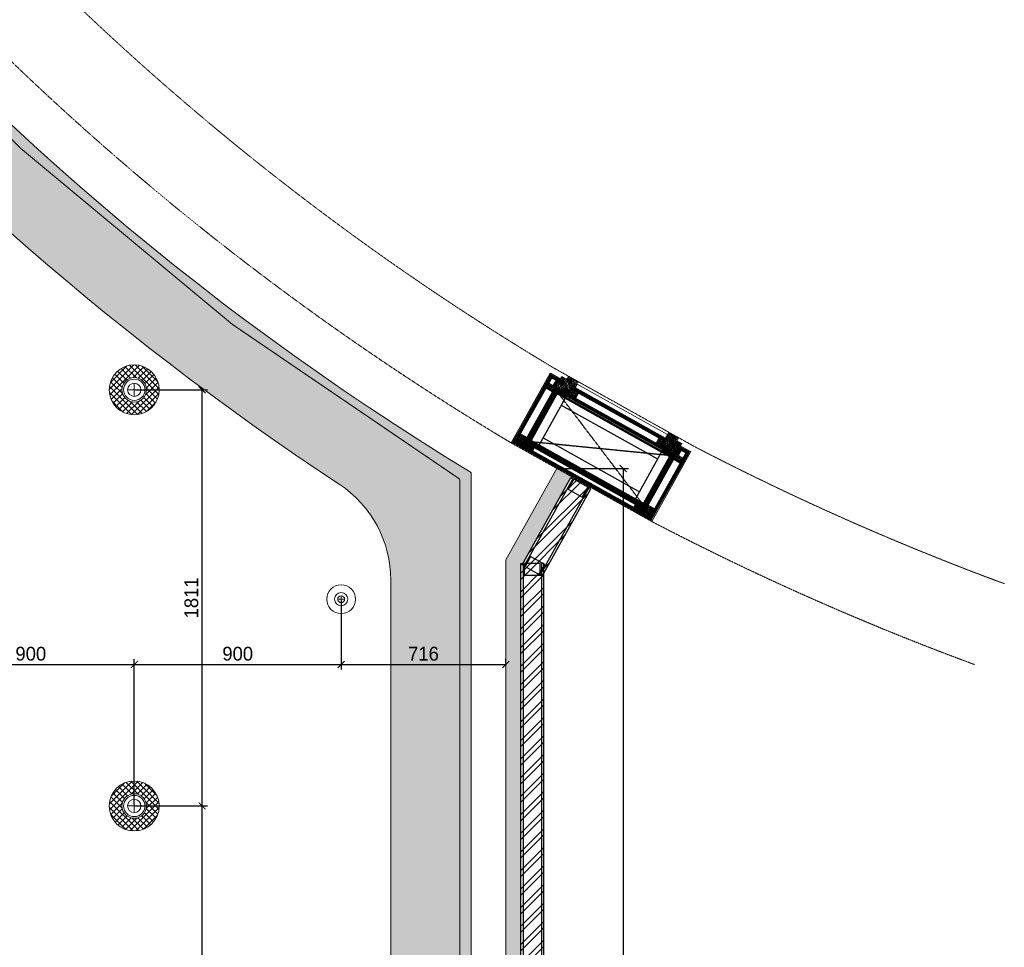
# Model space of a CAD drawing. Header units: millimetres. Extents: x 325 to 233617, y -9828 to 20555.
# Tile 40 of 45: x 207684 to 211967, y 10816 to 14853. Entities that reach past the tile are written whole.
import ezdxf

# ---------------------------------------------------------------- set-up
doc = ezdxf.new("R2010")
doc.units = ezdxf.units.MM
doc.header["$LTSCALE"] = 2.5
for name, pattern in [('( Hidden )', [0.375, 0.25, -0.125]), ('DASHED', [19.049999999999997, 12.7, -6.35]), ('HIDDEN', [0.375, 0.25, -0.125])]:
    doc.linetypes.add(name, pattern=pattern)
for name, color, linetype in [('1', 1, 'Continuous'), ('2', 2, 'Continuous'), ('250', 250, 'Continuous'), ('6', 7, 'Continuous'), ('PROPOSED M.S WORK', 150, 'Continuous')]:
    doc.layers.add(name, color=color, linetype=linetype)
for name, color, linetype, lineweight in [('8', 8, 'Continuous', 0), ('9', 9, 'Continuous', 0), ('A1-SS SHEET', 201, 'Continuous', 15), ('A1-WOOD', 11, 'Continuous', 15), ('Dimension', 40, 'Continuous', 0), ('ELEC', 1, 'Continuous', 5), ('Electrical', 1, 'Continuous', 5), ('ELEVATION 1', 143, 'Continuous', 18), ('ELEVATION 5', 156, 'Continuous', 5), ('HATCH', 252, 'Continuous', 9), ('HATCH LIGHT', 250, 'Continuous', 0), ('HATCH MEDIUM', 251, 'Continuous', 5), ('WALL', 132, 'Continuous', 25)]:
    doc.layers.add(name, color=color, linetype=linetype, lineweight=lineweight)
doc.styles.get("Standard").update_dxf_attribs({"font": 'GOTHIC.TTF'})
doc.dimstyles.new('AJKD_30', dxfattribs={"dimscale": 30, "dimtxt": 2, "dimasz": 1, "dimexe": 0.8, "dimexo": 0.8, "dimgap": 0.5, "dimtad": 1, "dimdec": 0, "dimzin": 0, "dimdsep": 46, "dimtxsty": 'Standard', "dimblk": 'ARCHTICK', "dimcen": 0.125, "dimclrd": 251, "dimclre": 251, "dimclrt": 42, "dimadec": 0, "dimazin": 0, "dimtfac": 1, "dimtdec": 0, "dimtix": 1, "dimtmove": 0, "dimatfit": 3, "dimfxl": 0, "dimtolj": 1, "dimtzin": 0, "dimarcsym": 0})
pattern_1 = [(45.00000000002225, (-133790.8586356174, -88292.74607132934), (-25.45584412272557, 25.45584412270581), [19.19999999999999, -124.7999999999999]), (45.00000000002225, (-133793.4042200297, -88290.20048691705), (-25.45584412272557, 25.45584412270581), [27.44683919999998, -116.5531607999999]), (45.00000000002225, (-133795.9498044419, -88287.65490250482), (-25.45584412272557, 25.45584412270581), [34.97671559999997, -109.0232843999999]), (45.00000000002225, (-133798.4953888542, -88285.10931809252), (-25.45584412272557, 25.45584412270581), [34.97671559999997, -109.0232843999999]), (45.00000000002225, (-133801.0409732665, -88282.56373368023), (-25.45584412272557, 25.45584412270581), [27.44683919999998, -116.5531607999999]), (45.00000000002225, (-133803.5865576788, -88280.018149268), (-25.45584412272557, 25.45584412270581), [19.19999999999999, -124.7999999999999]), (45.00000000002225, (-133806.132142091, -88277.4725648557), (-25.45584412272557, 25.45584412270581), [25.25554199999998, -118.7444579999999]), (45.00000000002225, (-133808.6777265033, -88274.92698044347), (-25.45584412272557, 25.45584412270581), [102.8701235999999, -41.12987639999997]), (45.00000000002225, (-133811.2233109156, -88272.38139603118), (-25.45584412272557, 25.45584412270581), [94.62328439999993, -49.37671559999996]), (45.00000000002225, (-133813.7688953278, -88269.83581161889), (-25.45584412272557, 25.45584412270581), [14.86114559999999, -129.1388543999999]), (45.00000000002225, (-133762.008678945, -88267.2902272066), (-25.45584412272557, 25.45584412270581), [10.97671559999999, -133.0232843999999]), (45.00000000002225, (-133762.7941062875, -88262.0797663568), (-25.45584412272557, 25.45584412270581), [12.96561239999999, -131.0343875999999]), (45.00000000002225, (-133760.0254794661, -88254.21770004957), (-25.45584412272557, 25.45584412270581), [5.461418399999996, -138.5385815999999]), (45.00000000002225, (-133765.058186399, -88249.18499311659), (-25.45584412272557, 25.45584412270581), [5.461418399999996, -138.5385815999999]), (45.00000000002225, (-133772.9202527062, -88251.95361993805), (-25.45584412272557, 25.45584412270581), [12.96561239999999, -131.0343875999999]), (45.00000000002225, (-133778.130713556, -88251.16819259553), (-25.45584412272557, 25.45584412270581), [10.97671559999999, -133.0232843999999]), (45.00000000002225, (-133782.3340801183, -88251.97744660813), (-25.45584412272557, 25.45584412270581), [19.32790679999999, -124.6720931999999]), (45.00000000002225, (-133795.6237252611, -88253.38769782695), (-25.45584412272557, 25.45584412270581), [66.73885439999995, -77.26114559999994]), (45.00000000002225, (-133742.3675749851, -88244.25501069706), (-25.45584412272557, 25.45584412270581), [3.423284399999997, -140.5767155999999]), (45.00000000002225, (-133744.9131593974, -88241.70942628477), (-25.45584412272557, 25.45584412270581), [8.233379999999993, -135.7666199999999]), (45.00000000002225, (-133747.4587438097, -88239.16384187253), (-25.45584412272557, 25.45584412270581), [16.15035599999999, -127.8496439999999]), (45.00000000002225, (-133750.004328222, -88236.61825746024), (-25.45584412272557, 25.45584412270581), [26.04656999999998, -117.9534299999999]), (45.00000000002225, (-133752.5499126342, -88234.07267304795), (-25.45584412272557, 25.45584412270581), [34.29340919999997, -109.7065907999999]), (45.00000000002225, (-133755.0954970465, -88231.52708863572), (-25.45584412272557, 25.45584412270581), [41.82328439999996, -102.1767155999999]), (45.00000000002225, (-133761.0304329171, -88232.37085568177), (-25.45584412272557, 25.45584412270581), [46.61655119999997, -97.38344879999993]), (45.00000000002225, (-133716.1810208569, -88218.06845656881), (-25.45584412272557, 25.45584412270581), [9.589904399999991, -134.4100955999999]), (45.00000000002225, (-133719.2543770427, -88214.68932817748), (-25.45584412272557, 25.45584412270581), [17.07445319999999, -126.9255467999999]), (45.00000000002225, (-133716.3131163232, -88206.32115811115), (-25.45584412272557, 25.45584412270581), [10.97671559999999, -133.0232843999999]), (45.00000000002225, (-133717.0985436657, -88201.11069726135), (-25.45584412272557, 25.45584412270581), [12.96561239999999, -131.0343875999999]), (45.00000000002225, (-133714.3299168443, -88193.24863095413), (-25.45584412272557, 25.45584412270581), [5.461418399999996, -138.5385815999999]), (45.00000000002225, (-133719.3626237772, -88188.2159240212), (-25.45584412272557, 25.45584412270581), [5.461418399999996, -138.5385815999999]), (45.00000000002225, (-133727.2246900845, -88190.98455084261), (-25.45584412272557, 25.45584412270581), [12.96561239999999, -131.0343875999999]), (45.00000000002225, (-133732.4351509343, -88190.19912350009), (-25.45584412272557, 25.45584412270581), [10.97671559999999, -133.0232843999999]), (52.12501600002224, (-133773.7631160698, -88260.37704530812), (101.823376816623, 101.8233757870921), [14.17878119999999, -276.0624971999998]), (52.12501600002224, (-133781.633127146, -88263.15588755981), (101.823376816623, 101.8233757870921), [14.19172199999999, -276.0495563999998]), (52.12501600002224, (-133790.01010748, -88266.44169906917), (101.823376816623, 101.8233757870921), [19.34941799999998, -270.8918603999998]), (52.12501600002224, (-133788.2737770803, -88259.61419984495), (101.823376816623, 101.8233757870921), [9.674709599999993, -280.5665687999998]), (52.12501600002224, (-133754.2469689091, -88259.5285171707), (101.823376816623, 101.8233757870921), [19.34941799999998, -270.8918603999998]), (52.12501600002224, (-133753.6260338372, -88252.91169390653), (101.823376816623, 101.8233757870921), [14.19172199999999, -276.0495563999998]), (52.12501600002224, (-133756.1636734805, -88250.355894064), (101.823376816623, 101.8233757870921), [14.17878119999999, -276.0624971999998]), (52.12501600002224, (-133728.0675534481, -88199.40797621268), (101.823376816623, 101.8233757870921), [14.17878119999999, -276.0624971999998]), (52.12501600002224, (-133735.9375645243, -88202.18681846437), (101.823376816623, 101.8233757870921), [14.19172199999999, -276.0495563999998]), (52.12501600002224, (-133744.3145448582, -88205.47262997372), (101.823376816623, 101.8233757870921), [19.34941799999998, -270.8918603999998]), (52.12501600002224, (-133748.4322287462, -88206.19620131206), (101.823376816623, 101.8233757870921), [9.674709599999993, -280.5665687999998]), (52.12501600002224, (-133697.9448045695, -88202.37782469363), (101.823376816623, 101.8233757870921), [14.51206439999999, -275.7292139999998]), (52.12501600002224, (-133709.3999344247, -88211.28737013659), (101.823376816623, 101.8233757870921), [29.02412759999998, -261.2171507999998]), (52.12501600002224, (-133707.1809162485, -88202.61586738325), (101.823376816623, 101.8233757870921), [21.26343719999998, -268.9778411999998]), (52.12501600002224, (-133708.5514062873, -88198.55944807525), (101.823376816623, 101.8233757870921), [19.34941799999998, -270.8918603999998]), (52.12501600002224, (-133707.9304712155, -88191.94262481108), (101.823376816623, 101.8233757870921), [14.19172199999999, -276.0495563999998]), (52.12501600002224, (-133710.4681108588, -88189.38682496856), (101.823376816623, 101.8233757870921), [14.17878119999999, -276.0624971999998]), (217.8749840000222, (-133750.004328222, -88236.61825746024), (-101.823375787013, -101.8233768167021), [14.17878119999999, -276.0624971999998]), (37.87498400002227, (-133777.2821854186, -88279.16962113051), (101.8233757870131, 101.823376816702), [19.34941799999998, -270.8918603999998]), (37.87498400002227, (-133773.9963739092, -88270.79264079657), (101.8233757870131, 101.823376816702), [14.19172199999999, -276.0495563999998]), (37.87498400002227, (-133771.2175316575, -88262.92262972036), (101.8233757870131, 101.823376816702), [14.17878119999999, -276.0624971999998]), (217.8749840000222, (-133752.5499126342, -88234.07267304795), (-101.823375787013, -101.8233768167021), [14.19172199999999, -276.0495563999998]), (217.8749840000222, (-133755.0954970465, -88231.52708863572), (-101.823375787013, -101.8233768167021), [19.34941799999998, -270.8918603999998]), (217.8749840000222, (-133761.0304329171, -88232.37085568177), (-101.823375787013, -101.8233768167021), [9.674709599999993, -280.5665687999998]), (37.87498400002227, (-133803.2604784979, -88259.32739478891), (101.8233757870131, 101.823376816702), [9.674709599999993, -280.5665687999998]), (217.8749840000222, (-133717.0366876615, -88224.01529219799), (-101.823375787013, -101.8233768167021), [29.02412759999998, -261.2171507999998]), (217.8749840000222, (-133716.1810208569, -88218.06845656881), (-101.823375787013, -101.8233768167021), [29.02412759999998, -261.2171507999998]), (217.8749840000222, (-133719.2543770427, -88214.68932817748), (-101.823375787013, -101.8233768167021), [21.26343719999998, -268.9778411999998]), (37.87498400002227, (-133731.5866227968, -88218.20055203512), (101.8233757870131, 101.823376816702), [19.34941799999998, -270.8918603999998]), (37.87498400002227, (-133728.3008112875, -88209.82357170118), (101.8233757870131, 101.823376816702), [14.19172199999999, -276.0495563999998]), (37.87498400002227, (-133725.5219690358, -88201.95356062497), (101.8233757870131, 101.823376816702), [14.17878119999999, -276.0624971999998]), (217.8749840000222, (-133704.3087656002, -88175.6491883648), (-101.823375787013, -101.8233768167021), [14.17878119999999, -276.0624971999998]), (217.8749840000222, (-133706.8543500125, -88173.1036039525), (-101.823375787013, -101.8233768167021), [14.19172199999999, -276.0495563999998]), (217.8749840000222, (-133709.3999344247, -88170.55801954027), (-101.823375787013, -101.8233768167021), [19.34941799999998, -270.8918603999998]), (217.8749840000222, (-133711.945518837, -88168.01243512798), (-101.823375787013, -101.8233768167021), [14.51206439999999, -275.7292139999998]), (45.00000000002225, (-133761.9148495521, -88252.32832996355), (-25.45584412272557, 25.45584412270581), [5.461418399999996, -138.5385815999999]), (45.00000000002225, (-133763.2118205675, -88251.0313589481), (-25.45584412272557, 25.45584412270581), [5.461418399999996, -138.5385815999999]), (45.00000000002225, (-133716.2192869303, -88191.3592608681), (-25.45584412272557, 25.45584412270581), [5.461418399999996, -138.5385815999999]), (45.00000000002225, (-133717.5162579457, -88190.0622898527), (-25.45584412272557, 25.45584412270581), [5.461418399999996, -138.5385815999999]), (37.87498400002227, (-133767.7512186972, -88256.86772894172), (101.8233757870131, 101.823376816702), [7.393871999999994, -282.8474063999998]), (52.12501600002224, (-133767.7512186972, -88256.86772894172), (101.823376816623, 101.8233757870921), [7.393871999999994, -282.8474063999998]), (217.8749840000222, (-133753.5136454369, -88242.63015568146), (-101.823375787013, -101.8233768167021), [7.393871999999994, -282.8474063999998]), (52.12501600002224, (-133758.0530435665, -88248.46652397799), (101.823376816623, 101.8233757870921), [7.393871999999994, -282.8474063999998]), (37.87498400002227, (-133722.0556552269, -88195.89865899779), (101.8233757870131, 101.823376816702), [7.393871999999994, -282.8474063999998]), (52.12501600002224, (-133722.0556552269, -88195.89865899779), (101.823376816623, 101.8233757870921), [7.393871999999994, -282.8474063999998]), (217.8749840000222, (-133707.8180828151, -88181.66108658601), (-101.823375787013, -101.8233768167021), [7.393871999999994, -282.8474063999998]), (52.12501600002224, (-133712.3574809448, -88187.49745488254), (101.823376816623, 101.8233757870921), [7.393871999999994, -282.8474063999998])]
pattern_2 = [(90, (-264122.1606922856, 233636.0664754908), (-3.175, 1.944126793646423e-16), []), (135, (-264122.1606922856, 233636.0664754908), (-6.349995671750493, -6.349995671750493), [4.490128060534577, -8.980256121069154])]
pattern_3 = [(135, (85579.4988357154, -135167.2498167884), (-10.0000002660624, -2.940390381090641e-15), [4.242641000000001, -9.899495]), (153.434949, (85576.4988357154, -135164.2498167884), (-10.000000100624, -3.090594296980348e-08), [4.472135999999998, -17.88854399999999]), (135, (85572.4988357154, -135162.2498167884), (-2.940390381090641e-15, 10.0000002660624), [1.414214, -12.727922]), (116.565051, (85571.4988357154, -135161.2498167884), (3.090593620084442e-08, 10.000000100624), [4.472135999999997, -17.88854399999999]), (135, (85579.4988357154, -135163.2498167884), (-10.0000002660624, -2.940390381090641e-15), [4.242641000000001, -9.899495]), (146.309932, (85577.4988357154, -135167.2498167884), (-10.00000006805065, 8.273213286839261e-08), [3.605550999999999, -32.44996099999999]), (146.309932, (85575.4988357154, -135162.2498167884), (-10.00000006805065, 8.273213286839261e-08), [3.605550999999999, -32.44996099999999]), (116.565051, (85573.4988357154, -135167.2498167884), (3.090593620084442e-08, 10.000000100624), [4.472135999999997, -17.88854399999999]), (146.309932, (85577.4988357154, -135157.2498167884), (-10.00000006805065, 8.273213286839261e-08), [3.605550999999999, -32.44996099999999]), (146.309932, (85575.4988357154, -135152.2498167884), (-10.00000006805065, 8.273213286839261e-08), [3.605550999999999, -32.44996099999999])]
pattern_4 = [(45, (-117.4317338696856, 31.78110519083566), (-2.245064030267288, 2.245064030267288), []), (45, (-115.18666886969, 31.78110519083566), (-2.245064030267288, 2.245064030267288), [1.5875, -0.79375])]

# ---------------------------------------------------------------- blocks, each defined once
blk = doc.blocks.new('MS-C1')
at = {"layer": 'PROPOSED M.S WORK', "lineweight": 5}
h = blk.add_hatch(dxfattribs=at)
h.set_pattern_fill('ANSI33', color=251, scale=0.5)
h.set_pattern_definition([(45, (-290, 65.0000000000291), (-2.245064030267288, 2.245064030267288), []), (45, (-287.7549350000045, 65.0000000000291), (-2.245064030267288, 2.245064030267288), [1.5875, -0.79375])])
edge = h.paths.add_edge_path()
edge.add_line((-240, 115.0000000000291), (-290, 115.0000000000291))
edge.add_line((-290, 115.0000000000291), (-290, 65.0000000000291))
edge.add_line((-290, 65.0000000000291), (-286.3819660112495, 66.80901699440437))
edge.add_arc((-287.5, 69.04508497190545), 2.500000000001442, 296.565051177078, 360)
edge.add_line((-285, 69.04508497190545), (-285, 110.0000000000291))
edge.add_line((-285, 110.0000000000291), (-244.0450849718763, 110.0000000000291))
edge.add_arc((-244.0450849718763, 112.5000000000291), 2.5, 270, 333.434948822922)
edge.add_line((-241.8090169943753, 111.3819660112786), (-240, 115.0000000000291))
h = blk.add_hatch(dxfattribs=at)
h.set_pattern_fill('ANSI33', color=251, scale=0.5)
h.set_pattern_definition([(45, (-117.4317338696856, 4.781105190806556), (-2.245064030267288, 2.245064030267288), []), (45, (-115.18666886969, 4.781105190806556), (-2.245064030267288, 2.245064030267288), [1.5875, -0.79375])])
edge = h.paths.add_edge_path()
edge.add_line((240, 115), (290, 115))
edge.add_line((290, 115), (290, 65))
edge.add_line((290, 65), (286.3819660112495, 66.80901699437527))
edge.add_arc((287.5, 69.04508497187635), 2.500000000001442, 180, 243.434948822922, ccw=False)
edge.add_line((285, 69.04508497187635), (285, 110))
edge.add_line((285, 110), (244.0450849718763, 110))
edge.add_arc((244.0450849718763, 112.5), 2.5, 206.565051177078, 270, ccw=False)
edge.add_line((241.8090169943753, 111.3819660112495), (240, 115))
h = blk.add_hatch(dxfattribs=at)
h.set_pattern_fill('ANSI33', color=251, scale=0.5)
h.set_pattern_definition(pattern_4)
edge = h.paths.add_edge_path()
edge.add_line((-240, -137.9999999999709), (-290, -137.9999999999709))
edge.add_line((-290, -137.9999999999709), (-290, -87.9999999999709))
edge.add_line((-290, -87.9999999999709), (-286.3819660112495, -89.80901699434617))
edge.add_arc((-287.5, -92.04508497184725), 2.500000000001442, 0, 63.434948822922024, ccw=False)
edge.add_line((-285, -92.04508497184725), (-285, -132.9999999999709))
edge.add_line((-285, -132.9999999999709), (-244.0450849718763, -132.9999999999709))
edge.add_arc((-244.0450849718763, -135.4999999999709), 2.5, 26.565051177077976, 90, ccw=False)
edge.add_line((-241.8090169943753, -134.3819660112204), (-240, -137.9999999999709))
h = blk.add_hatch(dxfattribs=at)
h.set_pattern_fill('ANSI33', color=251, scale=0.5)
h.set_pattern_definition(pattern_4)
edge = h.paths.add_edge_path()
edge.add_line((240, -138), (290, -138))
edge.add_line((290, -138), (290, -88))
edge.add_line((290, -88), (286.3819660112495, -89.80901699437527))
edge.add_arc((287.5, -92.04508497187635), 2.500000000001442, 116.565051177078, 180)
edge.add_line((285, -92.04508497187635), (285, -133))
edge.add_line((285, -133), (244.0450849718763, -133))
edge.add_arc((244.0450849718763, -135.5), 2.5, 90, 153.434948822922)
edge.add_line((241.8090169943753, -134.3819660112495), (240, -138))
at = {"layer": 'PROPOSED M.S WORK', "linetype": 'DASHED', "ltscale": 0.02}
for p, q in [((-290, 115.0000000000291), (290, -138)), ((290, 115), (-290, -137.9999999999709))]:
    blk.add_line(p, q, dxfattribs=at)
at = {"layer": 'PROPOSED M.S WORK'}
for p, q in [((-285, -127.9999999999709), (-285, 105.0000000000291)), ((-280, -127.9999999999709), (-280, 105.0000000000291)), ((-240, -127.9999999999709), (-240, 105.0000000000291)), ((240, -128), (240, 105)), ((280, -128), (280, 105)), ((285, -128), (285, 105))]:
    blk.add_line(p, q, dxfattribs=at)
for points in [[(-240, 115.0000000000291), (-290, 115.0000000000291), (-290, 65.0000000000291), (-286.3819660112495, 66.80901699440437, 0.2840790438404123), (-285, 69.04508497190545), (-285, 110.0000000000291), (-244.0450849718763, 110.0000000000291, 0.2840790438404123), (-241.8090169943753, 111.3819660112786), (-240, 115.0000000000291)], [(240, 115), (290, 115), (290, 65), (286.3819660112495, 66.80901699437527, -0.2840790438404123), (285, 69.04508497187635), (285, 110), (244.0450849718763, 110, -0.2840790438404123), (241.8090169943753, 111.3819660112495), (240, 115)], [(-240, -137.9999999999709), (-290, -137.9999999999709), (-290, -87.9999999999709), (-286.3819660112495, -89.80901699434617, -0.2840790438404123), (-285, -92.04508497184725), (-285, -132.9999999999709), (-244.0450849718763, -132.9999999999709, -0.2840790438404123), (-241.8090169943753, -134.3819660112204), (-240, -137.9999999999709)], [(240, -138), (290, -138), (290, -88), (286.3819660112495, -89.80901699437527, 0.2840790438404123), (285, -92.04508497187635), (285, -133), (244.0450849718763, -133, 0.2840790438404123), (241.8090169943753, -134.3819660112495), (240, -138)]]:
    blk.add_lwpolyline(points, format="xyb", dxfattribs=at)
blk.add_lwpolyline([(-290, 115.0000000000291), (290, 115), (290, -138), (-290, -137.9999999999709)], close=True, dxfattribs=at)
for points in [[(-285, 110.0000000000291), (285, 110)], [(-285, 105.0000000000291), (285, 105)], [(-240, 70.0000000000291), (240, 70)], [(-285, -127.9999999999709), (285, -128)], [(-240, -92.9999999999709), (240, -93)], [(-285, -132.9999999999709), (285, -133)]]:
    blk.add_lwpolyline(points, dxfattribs=at)
blk = doc.blocks.new('A$C47C848D8')
at = {"layer": '2', "lineweight": 5}
h = blk.add_hatch(color=40, dxfattribs=at)
h.dxf.hatch_style = 1
h.paths.add_polyline_path([(-225, -174.7268435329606), (225, -174.7268435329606), (225, -176.2268435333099), (-225, -176.2268435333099)])
at = {"layer": '250', "lineweight": 5}
h = blk.add_hatch(dxfattribs=at)
h.set_pattern_fill('DOLMIT', color=256, scale=0.5, angle=90)
h.set_pattern_definition(pattern_2)
h.paths.add_polyline_path([(334, -162.7268435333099), (346, -162.7268435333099), (346, 165.273156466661), (334, 165.273156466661)])
h.paths.add_polyline_path([(-334, 153.273156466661), (334, 153.273156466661), (334, 165.273156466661), (-334, 165.273156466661)])
h.paths.add_polyline_path([(-334, -162.7268435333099), (-346, -162.7268435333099), (-346, 165.273156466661), (-334, 165.273156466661)])
h.paths.add_polyline_path([(-312, -137.4999999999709), (-300, -137.4999999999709), (-300, -162.7268435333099), (-312, -162.7268435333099)])
h.paths.add_polyline_path([(-300, -162.7268435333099), (-346, -162.7268435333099), (-346, -174.7268435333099), (-300, -174.7268435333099)])
h.paths.add_polyline_path([(300, -162.7268435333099), (346, -162.7268435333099), (346, -174.7268435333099), (300, -174.7268435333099)])
h.paths.add_polyline_path([(312, -137.4999999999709), (300, -137.4999999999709), (300, -162.7268435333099), (312, -162.7268435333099)])
h.paths.add_polyline_path([(334, 139.5000000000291), (252, 139.5000000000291), (252, 153.273156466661), (334, 153.273156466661)])
h.paths.add_polyline_path([(-334, 139.5000000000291), (-252, 139.5000000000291), (-252, 153.273156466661), (-334, 153.273156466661)])
h = blk.add_hatch(dxfattribs=at)
h.set_pattern_fill('DOLMIT', color=256, scale=0.5, angle=90)
h.set_pattern_definition(pattern_2)
h.paths.add_polyline_path([(-290, -125.4999999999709), (290, -125.4999999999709), (290, -137.4999999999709), (-290, -137.4999999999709)])
h.paths.add_polyline_path([(-302, 139.5000000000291), (-290, 139.5000000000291), (-290, -137.4999999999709), (-302, -137.4999999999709)])
h.paths.add_polyline_path([(290, -137.4999999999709), (302, -137.4999999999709), (302, 139.5000000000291), (290, 139.5000000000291)])
h.paths.add_polyline_path([(-290, 139.5000000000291), (290, 139.5000000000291), (290, 127.5000000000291), (-290, 127.5000000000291)])
h = blk.add_hatch(dxfattribs=at)
h.set_pattern_fill('DOLMIT', color=256, scale=0.5, angle=90)
h.set_pattern_definition(pattern_2)
h.paths.add_polyline_path([(225, -162.7268435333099), (-225, -162.7268435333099), (-225, -174.7268435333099), (225, -174.7268435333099)])
at = {"layer": '8', "lineweight": 5}
h = blk.add_hatch(dxfattribs=at)
h.set_pattern_fill('PGRAIN', color=256, scale=1.199999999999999, angle=45.00000000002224, style=0)
h.set_pattern_definition(pattern_1)
h.paths.add_polyline_path([(-300, -137.4999999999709), (-224.9999999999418, -137.4999999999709), (-225, -205.7268435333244), (-275, -205.7268435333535), (-275, -191.226843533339), (-300.0000000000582, -191.2268435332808)])
h = blk.add_hatch(dxfattribs=at)
h.set_pattern_fill('PGRAIN', color=256, scale=1.199999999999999, angle=45.00000000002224, style=0)
h.set_pattern_definition(pattern_1)
h.paths.add_polyline_path([(300, -137.4999999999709), (224.9999999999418, -137.4999999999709), (225, -205.7268435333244), (275, -205.7268435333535), (275, -191.226843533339), (300.0000000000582, -191.2268435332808)])
at = {"layer": '9', "lineweight": 5}
h = blk.add_hatch(dxfattribs=at)
h.set_pattern_fill('CSWOOD2', color=256, angle=90.00000000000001)
h.set_pattern_definition(pattern_3)
h.paths.add_polyline_path([(-302, 114.5000000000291), (-334, 114.5), (-334, 139.5000000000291), (-302, 139.5000000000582)])
h = blk.add_hatch(dxfattribs=at)
h.set_pattern_fill('CSWOOD2', color=256, angle=90.00000000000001)
h.set_pattern_definition(pattern_3)
h.paths.add_polyline_path([(302, 114.5000000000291), (334, 114.5), (334, 139.5000000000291), (302, 139.5000000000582)])
h = blk.add_hatch(dxfattribs=at)
h.set_pattern_fill('CSWOOD2', color=256, angle=90.00000000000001)
h.set_pattern_definition(pattern_3)
h.paths.add_polyline_path([(-302, -112.4999999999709), (-334, -112.4999999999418), (-334, -137.4999999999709), (-302, -137.5)])
h = blk.add_hatch(dxfattribs=at)
h.set_pattern_fill('CSWOOD2', color=256, angle=90.00000000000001)
h.set_pattern_definition(pattern_3)
h.paths.add_polyline_path([(302, -112.4999999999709), (334, -112.4999999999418), (334, -137.4999999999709), (302, -137.5)])
h = blk.add_hatch(dxfattribs=at)
h.set_pattern_fill('CSWOOD2', color=256, angle=90.00000000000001)
h.set_pattern_definition([(135, (85684.9988357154, -135192.363238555), (-10.0000002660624, -2.940390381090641e-15), [4.242641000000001, -9.899495]), (153.434949, (85681.9988357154, -135189.363238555), (-10.000000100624, -3.090594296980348e-08), [4.472135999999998, -17.88854399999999]), (135, (85677.9988357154, -135187.363238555), (-2.940390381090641e-15, 10.0000002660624), [1.414214, -12.727922]), (116.565051, (85676.9988357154, -135186.363238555), (3.090593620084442e-08, 10.000000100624), [4.472135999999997, -17.88854399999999]), (135, (85684.9988357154, -135188.363238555), (-10.0000002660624, -2.940390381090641e-15), [4.242641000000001, -9.899495]), (146.309932, (85682.9988357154, -135192.363238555), (-10.00000006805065, 8.273213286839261e-08), [3.605550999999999, -32.44996099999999]), (146.309932, (85680.9988357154, -135187.363238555), (-10.00000006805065, 8.273213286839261e-08), [3.605550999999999, -32.44996099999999]), (116.565051, (85678.9988357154, -135192.363238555), (3.090593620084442e-08, 10.000000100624), [4.472135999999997, -17.88854399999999]), (146.309932, (85682.9988357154, -135182.363238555), (-10.00000006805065, 8.273213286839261e-08), [3.605550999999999, -32.44996099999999]), (146.309932, (85680.9988357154, -135177.363238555), (-10.00000006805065, 8.273213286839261e-08), [3.605550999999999, -32.44996099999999])])
h.paths.add_polyline_path([(-200, -137.4999999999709), (-225, -137.4999999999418), (-225, -162.7268435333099), (-200, -162.726843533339)])
h = blk.add_hatch(dxfattribs=at)
h.set_pattern_fill('CSWOOD2', color=256, angle=90.00000000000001)
h.set_pattern_definition([(135, (86109.9988357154, -135192.363238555), (-10.0000002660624, -2.940390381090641e-15), [4.242641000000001, -9.899495]), (153.434949, (86106.9988357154, -135189.363238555), (-10.000000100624, -3.090594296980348e-08), [4.472135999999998, -17.88854399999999]), (135, (86102.9988357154, -135187.363238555), (-2.940390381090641e-15, 10.0000002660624), [1.414214, -12.727922]), (116.565051, (86101.9988357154, -135186.363238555), (3.090593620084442e-08, 10.000000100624), [4.472135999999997, -17.88854399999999]), (135, (86109.9988357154, -135188.363238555), (-10.0000002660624, -2.940390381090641e-15), [4.242641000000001, -9.899495]), (146.309932, (86107.9988357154, -135192.363238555), (-10.00000006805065, 8.273213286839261e-08), [3.605550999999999, -32.44996099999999]), (146.309932, (86105.9988357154, -135187.363238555), (-10.00000006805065, 8.273213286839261e-08), [3.605550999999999, -32.44996099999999]), (116.565051, (86103.9988357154, -135192.363238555), (3.090593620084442e-08, 10.000000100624), [4.472135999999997, -17.88854399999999]), (146.309932, (86107.9988357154, -135182.363238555), (-10.00000006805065, 8.273213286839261e-08), [3.605550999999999, -32.44996099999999]), (146.309932, (86105.9988357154, -135177.363238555), (-10.00000006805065, 8.273213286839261e-08), [3.605550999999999, -32.44996099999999])])
h.paths.add_polyline_path([(225, -137.4999999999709), (200, -137.4999999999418), (200, -162.7268435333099), (225, -162.726843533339)])
at = {"layer": '1', "lineweight": 5}
for points in [[(-334, -162.7268435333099), (-346, -162.7268435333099), (-346, 165.273156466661), (-334, 165.273156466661)], [(-334, 153.273156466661), (334, 153.273156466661), (334, 165.273156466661), (-334, 165.273156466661)], [(-334, 139.5000000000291), (-252, 139.5000000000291), (-252, 153.273156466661), (-334, 153.273156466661)], [(-302, 139.5000000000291), (-290, 139.5000000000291), (-290, -137.4999999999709), (-302, -137.4999999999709)], [(-290, 139.5000000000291), (290, 139.5000000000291), (290, 127.5000000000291), (-290, 127.5000000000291)], [(334, 139.5000000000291), (252, 139.5000000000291), (252, 153.273156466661), (334, 153.273156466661)], [(290, -137.4999999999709), (302, -137.4999999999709), (302, 139.5000000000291), (290, 139.5000000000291)], [(334, -162.7268435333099), (346, -162.7268435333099), (346, 165.273156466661), (334, 165.273156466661)], [(-290, -125.4999999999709), (290, -125.4999999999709), (290, -137.4999999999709), (-290, -137.4999999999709)], [(-300, -162.7268435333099), (-346, -162.7268435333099), (-346, -174.7268435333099), (-300, -174.7268435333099)], [(-312, -137.4999999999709), (-300, -137.4999999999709), (-300, -162.7268435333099), (-312, -162.7268435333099)], [(225, -162.7268435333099), (-225, -162.7268435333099), (-225, -174.7268435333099), (225, -174.7268435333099)], [(312, -137.4999999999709), (300, -137.4999999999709), (300, -162.7268435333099), (312, -162.7268435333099)], [(300, -162.7268435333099), (346, -162.7268435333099), (346, -174.7268435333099), (300, -174.7268435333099)]]:
    blk.add_lwpolyline(points, close=True, dxfattribs=at)
at = {"layer": '2', "color": 40, "lineweight": 5}
blk.add_lwpolyline([(-225, -174.7268435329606), (225, -174.7268435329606), (225, -176.2268435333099), (-225, -176.2268435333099)], close=True, dxfattribs=at)
at = {"layer": '6', "linetype": 'ByBlock', "lineweight": 5, "const_width": 1}
for points in [[(-225, -137.4999999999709), (-300, -137.4999999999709), (-300, -191.2268435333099), (-275, -191.2268435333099), (-275, -205.726843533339), (-225, -205.726843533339)], [(225, -137.4999999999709), (300, -137.4999999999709), (300, -191.2268435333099), (275, -191.2268435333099), (275, -205.726843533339), (225, -205.726843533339)]]:
    blk.add_lwpolyline(points, close=True, dxfattribs=at)
at = {"layer": '6', "lineweight": 5}
blk.add_lwpolyline([(-225, -176.2268435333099), (225, -176.2268435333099), (225, -194.2268435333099), (-225, -194.2268435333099)], close=True, dxfattribs=at)
at = {"layer": 'A1-SS SHEET', "color": 8, "lineweight": 5}
blk.add_lwpolyline([(346, -174.7268435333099), (300, -174.7268435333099), (300, -178.7268435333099), (346, -178.7268435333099)], close=True, dxfattribs=at)
at = {"layer": 'A1-WOOD', "lineweight": 5}
for points in [[(-302, 114.5000000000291), (-334, 114.5000000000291), (-334, 139.5000000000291), (-302, 139.5000000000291)], [(302, 114.5000000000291), (334, 114.5000000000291), (334, 139.5000000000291), (302, 139.5000000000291)], [(-302, -137.4999999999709), (-334, -137.4999999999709), (-334, -112.4999999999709), (-302, -112.4999999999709)], [(302, -137.4999999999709), (334, -137.4999999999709), (334, -112.4999999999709), (302, -112.4999999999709)], [(-225, -137.4999999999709), (-200, -137.4999999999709), (-200, -162.7268435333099), (-225, -162.7268435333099)], [(200, -162.7268435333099), (225, -162.7268435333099), (225, -137.4999999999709), (200, -137.4999999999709)]]:
    blk.add_lwpolyline(points, close=True, dxfattribs=at)
at = {"layer": 'ELEVATION 5', "color": 8, "lineweight": 5}
for points in [[(-350, -178.7268435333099), (-346, -178.7268435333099), (-346, 169.273156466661), (-350, 169.273156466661)], [(-346, 169.273156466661), (346, 169.273156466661), (346, 165.273156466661), (-346, 165.273156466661)], [(346, 169.273156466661), (350, 169.273156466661), (350, -178.7268435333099), (346, -178.7268435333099)], [(-300, -174.7268435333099), (-346, -174.7268435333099), (-346, -178.7268435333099), (-300, -178.7268435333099)]]:
    blk.add_lwpolyline(points, close=True, dxfattribs=at)
at = {"lineweight": 5}
blk.add_blockref('MS-C1', (0, 12.5), dxfattribs=at)
blk = doc.blocks.new('*U94')
for points in [[(0, 0), (8619.674174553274, 0), (8619.674174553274, -10), (0, -10)], [(0, -100), (8619.674174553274, -100), (8619.674174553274, -90), (0, -90)]]:
    blk.add_lwpolyline(points, close=True)
at = {"color": 8}
blk.add_lwpolyline([(8569.674174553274, -15.00000000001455), (8619.674174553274, -15.00000000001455), (8619.674174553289, -85.00000000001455), (8569.674174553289, -85.00000000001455)], close=True, dxfattribs=at)
blk = doc.blocks.new('*U95')
for points in [[(0, 0), (435.1389407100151, 0), (435.1389407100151, -10), (0, -10)], [(0, -100), (435.1389407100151, -100), (435.1389407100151, -90), (0, -90)]]:
    blk.add_lwpolyline(points, close=True)
at = {"color": 8}
for points in [[(0, -15), (50, -15), (50.00000000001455, -85), (1.455191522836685e-11, -85)], [(385.1389407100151, -15.00000000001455), (435.1389407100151, -15.00000000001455), (435.1389407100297, -85.00000000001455), (385.1389407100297, -85.00000000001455)]]:
    blk.add_lwpolyline(points, close=True, dxfattribs=at)
blk = doc.blocks.new('_ArchTick')
at = {"color": 0, "linetype": 'ByBlock', "const_width": 0.15}
blk.add_lwpolyline([(-0.5, -0.5), (0.5, 0.5)], dxfattribs=at)
blk = doc.blocks.new('*D172')
at = {"layer": 'Defpoints', "color": 0}
for p in [(210020.6425611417, 12899.70202905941), (209798.3994214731, 6030.664815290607), (210308.4947933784, 6030.664815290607)]:
    blk.add_point(p, dxfattribs=at)
at = {"layer": 'Dimension', "color": 251, "linetype": 'HIDDEN', "lineweight": -2}
for p, q in [((210026.6425611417, 12899.70202905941), (210332.4947933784, 12899.70202905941)), ((209804.3994214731, 6030.664815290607), (210332.4947933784, 6030.664815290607))]:
    blk.add_line(p, q, dxfattribs=at)
at = {"layer": 'Dimension', "color": 251, "lineweight": -2}
blk.add_line((210308.4947933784, 12899.70202905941), (210308.4947933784, 6030.664815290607), dxfattribs=at)
at = {"layer": 'Dimension', "color": 251, "lineweight": -2, "xscale": 30, "yscale": 30, "zscale": 30}
for p, rotation in [((210308.4947933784, 12899.70202905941), 90), ((210308.4947933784, 6030.664815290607), 270)]:
    blk.add_blockref('_ArchTick', p, dxfattribs=dict(at, rotation=rotation))
at = {"layer": 'Dimension', "color": 42, "insert": (210261.985615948, 9465.183422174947), "char_height": 60, "attachment_point": 5, "rotation": 90}
blk.add_mtext('\\A1;6869', dxfattribs=at)
blk = doc.blocks.new('MODEL_GF__LIGHTING$0$downligh for toi.ip44')
h = blk.add_hatch()
h.set_pattern_fill('ANSI37', color=251, scale=10)
h.set_pattern_definition([(45, (0, 0), (-22.45064030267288, 22.45064030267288), []), (135, (0, 0), (-22.45064030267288, -22.45064030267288), [])])
h.paths.add_polyline_path([(-189.4098547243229, 0, 1), (189.4098547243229, 0, 1)])
h.paths.add_polyline_path([(93.1149320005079, 0, -1), (-93.1149320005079, 0, -1)], flags=16)
h.paths.add_polyline_path([(80.60529195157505, 0, -1), (-80.60529195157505, 0, -1)], flags=0)
h.paths.add_polyline_path([(50.0801282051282, 0, -1), (-50.0801282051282, 0, -1)], flags=0)
for p, q in [((50.0801282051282, 0), (-50.0801282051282, 6.133046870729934e-15)), ((3.066523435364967e-15, 50.0801282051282), (-9.1995703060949e-15, -50.0801282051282))]:
    blk.add_line(p, q)
for radius in [189.4098547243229, 93.1149320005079, 80.60529195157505, 50.0801282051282]:
    blk.add_circle((0, 0), radius)
blk = doc.blocks.new('SPOT')
for points in [[(25803.88770833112, 4858.331588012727), (25800.88770833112, 4858.331588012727)], [(25802.38770833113, 4859.831588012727), (25802.38770833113, 4856.831588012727)]]:
    blk.add_lwpolyline(points)
for radius in [6.257377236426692, 2.854242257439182, 1.5]:
    blk.add_circle((25802.38770833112, 4858.331588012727), radius)
blk = doc.blocks.new('*D189')
at = {"layer": 'Defpoints', "color": 0}
for p in [(208182.2976122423, 11430.66481529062), (208477.3587862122, 11430.66481529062), (208182.2976122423, 9630.66481529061)]:
    blk.add_point(p, dxfattribs=at)
at = {"layer": 'Dimension', "color": 251, "linetype": 'HIDDEN', "lineweight": -2}
for p, q in [((208188.2976122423, 11430.66481529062), (208501.3587862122, 11430.66481529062)), ((208188.2976122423, 9630.66481529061), (208501.3587862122, 9630.66481529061))]:
    blk.add_line(p, q, dxfattribs=at)
at = {"layer": 'Dimension', "color": 251, "lineweight": -2}
blk.add_line((208477.3587862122, 9630.66481529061), (208477.3587862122, 11430.66481529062), dxfattribs=at)
at = {"layer": 'Dimension', "color": 251, "lineweight": -2, "xscale": 30, "yscale": 30, "zscale": 30}
for p, rotation in [((208477.3587862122, 11430.66481529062), 90), ((208477.3587862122, 9630.66481529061), 270)]:
    blk.add_blockref('_ArchTick', p, dxfattribs=dict(at, rotation=rotation))
at = {"layer": 'Dimension', "color": 42, "insert": (208430.8496087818, 10530.66481529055), "char_height": 60, "attachment_point": 5, "rotation": 90}
blk.add_mtext('\\A1;1800', dxfattribs=at)
blk = doc.blocks.new('*D190')
at = {"layer": 'Defpoints', "color": 0}
for p in [(208182.2976122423, 13241.91481529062), (208477.3587862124, 13241.91481529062), (208182.2976122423, 11430.66481529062)]:
    blk.add_point(p, dxfattribs=at)
at = {"layer": 'Dimension', "color": 251, "linetype": 'HIDDEN', "lineweight": -2}
for p, q in [((208188.2976122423, 13241.91481529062), (208501.3587862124, 13241.91481529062)), ((208188.2976122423, 11430.66481529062), (208501.3587862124, 11430.66481529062))]:
    blk.add_line(p, q, dxfattribs=at)
at = {"layer": 'Dimension', "color": 251, "lineweight": -2}
blk.add_line((208477.3587862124, 11430.66481529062), (208477.3587862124, 13241.91481529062), dxfattribs=at)
at = {"layer": 'Dimension', "color": 251, "lineweight": -2, "xscale": 30, "yscale": 30, "zscale": 30}
for p, rotation in [((208477.3587862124, 13241.91481529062), 90), ((208477.3587862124, 11430.66481529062), 270)]:
    blk.add_blockref('_ArchTick', p, dxfattribs=dict(at, rotation=rotation))
at = {"layer": 'Dimension', "color": 42, "insert": (208430.849608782, 12336.28981529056), "char_height": 60, "attachment_point": 5, "rotation": 90}
blk.add_mtext('\\A1;1811', dxfattribs=at)
blk = doc.blocks.new('*D194')
at = {"layer": 'Defpoints', "color": 0}
for p in [(207282.2976122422, 12330.66481529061), (208182.2976122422, 12046.53117875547), (208182.2976122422, 11430.66481529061)]:
    blk.add_point(p, dxfattribs=at)
at = {"layer": 'Dimension', "color": 251, "linetype": 'HIDDEN', "lineweight": -2}
for p, q in [((207282.2976122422, 12324.66481529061), (207282.2976122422, 12022.53117875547)), ((208182.2976122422, 11436.66481529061), (208182.2976122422, 12070.53117875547))]:
    blk.add_line(p, q, dxfattribs=at)
at = {"layer": 'Dimension', "color": 251, "lineweight": -2}
blk.add_line((207282.2976122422, 12046.53117875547), (208182.2976122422, 12046.53117875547), dxfattribs=at)
at = {"layer": 'Dimension', "color": 251, "lineweight": -2, "xscale": 30, "yscale": 30, "zscale": 30, "rotation": 180}
blk.add_blockref('_ArchTick', (207282.2976122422, 12046.53117875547), dxfattribs=at)
at = {"layer": 'Dimension', "color": 251, "lineweight": -2, "xscale": 30, "yscale": 30, "zscale": 30}
blk.add_blockref('_ArchTick', (208182.2976122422, 12046.53117875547), dxfattribs=at)
at = {"layer": 'Dimension', "color": 42, "insert": (207732.2976122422, 12093.04035618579), "char_height": 60, "attachment_point": 5}
blk.add_mtext('\\A1;900', dxfattribs=at)
blk = doc.blocks.new('*D195')
at = {"layer": 'Defpoints', "color": 0}
for p in [(209082.2976122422, 12330.66481529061), (209082.2976122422, 12046.53117875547), (208182.2976122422, 11430.66481529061)]:
    blk.add_point(p, dxfattribs=at)
at = {"layer": 'Dimension', "color": 251, "linetype": 'HIDDEN', "lineweight": -2}
for p, q in [((209082.2976122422, 12324.66481529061), (209082.2976122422, 12022.53117875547)), ((208182.2976122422, 11436.66481529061), (208182.2976122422, 12070.53117875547))]:
    blk.add_line(p, q, dxfattribs=at)
at = {"layer": 'Dimension', "color": 251, "lineweight": -2}
blk.add_line((208182.2976122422, 12046.53117875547), (209082.2976122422, 12046.53117875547), dxfattribs=at)
at = {"layer": 'Dimension', "color": 251, "lineweight": -2, "xscale": 30, "yscale": 30, "zscale": 30, "rotation": 180}
blk.add_blockref('_ArchTick', (208182.2976122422, 12046.53117875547), dxfattribs=at)
at = {"layer": 'Dimension', "color": 251, "lineweight": -2, "xscale": 30, "yscale": 30, "zscale": 30}
blk.add_blockref('_ArchTick', (209082.2976122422, 12046.53117875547), dxfattribs=at)
at = {"layer": 'Dimension', "color": 42, "insert": (208632.2976122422, 12093.04035618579), "char_height": 60, "attachment_point": 5}
blk.add_mtext('\\A1;900', dxfattribs=at)
blk = doc.blocks.new('*D196')
at = {"layer": 'Defpoints', "color": 0}
for p in [(209082.2976122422, 12330.66481529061), (209798.3994214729, 12046.53117875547), (209798.3994214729, 12046.53117875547)]:
    blk.add_point(p, dxfattribs=at)
at = {"layer": 'Dimension', "color": 251, "linetype": 'HIDDEN', "lineweight": -2}
for p, q in [((209082.2976122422, 12324.66481529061), (209082.2976122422, 12022.53117875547)), ((209798.3994214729, 12052.53117875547), (209798.3994214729, 12070.53117875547))]:
    blk.add_line(p, q, dxfattribs=at)
at = {"layer": 'Dimension', "color": 251, "lineweight": -2}
blk.add_line((209082.2976122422, 12046.53117875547), (209798.3994214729, 12046.53117875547), dxfattribs=at)
at = {"layer": 'Dimension', "color": 251, "lineweight": -2, "xscale": 30, "yscale": 30, "zscale": 30, "rotation": 180}
blk.add_blockref('_ArchTick', (209082.2976122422, 12046.53117875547), dxfattribs=at)
at = {"layer": 'Dimension', "color": 251, "lineweight": -2, "xscale": 30, "yscale": 30, "zscale": 30}
blk.add_blockref('_ArchTick', (209798.3994214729, 12046.53117875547), dxfattribs=at)
at = {"layer": 'Dimension', "color": 42, "insert": (209440.3485168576, 12093.04035618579), "char_height": 60, "attachment_point": 5}
blk.add_mtext('\\A1;716', dxfattribs=at)

msp = doc.modelspace()

# ---------------------------------------------------------------- hatches: boundary and pattern name
at = {"layer": 'HATCH LIGHT'}
h = msp.add_hatch(dxfattribs=at)
h.set_pattern_fill('FLEX', color=256, scale=10)
h.set_pattern_definition([(0, (0, 0), (0, 63.5), [63.5, -63.5]), (45, (63.5, 0), (0, 63.499999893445), [15.875, -58.052561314, 15.875, -89.80256131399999])])
edge = h.paths.add_edge_path()
edge.add_arc((216017.87673602, 23380.59818167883), 12279.95709463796, 199.7789586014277, 238.7556541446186, ccw=False)
edge.add_line((204462.3744307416, 19225.15443655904), (204116.1958030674, 19225.15443655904))
edge.add_line((204116.1958030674, 19225.15443655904), (204116.1958030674, 11730.66481538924))
edge.add_line((204116.1958030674, 11730.66481538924), (204366.1958030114, 11730.66481538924))
edge.add_line((204366.1958030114, 11730.66481538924), (204366.1958030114, 10980.66481538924))
edge.add_line((204366.1958030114, 10980.66481538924), (204366.1958030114, 11015.66481538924))
edge.add_line((204366.1958030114, 11015.66481538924), (206716.1958030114, 11015.66481538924))
edge.add_line((206716.1958030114, 11015.66481538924), (206716.1958030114, 6180.664815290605))
edge.add_line((206716.1958030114, 6180.664815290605), (209648.3994214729, 6180.664815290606))
edge.add_line((209648.3994214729, 6180.664815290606), (209648.3994214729, 12881.68847706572))
edge = h.paths.add_edge_path(flags=16)
edge.add_arc((208798.3994214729, 8780.664815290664), 500.0000000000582, 270.0000000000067, 359.9999999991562, ccw=False)
edge.add_line((208798.3994214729, 8280.664815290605), (207566.1958030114, 8280.664815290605))
edge.add_arc((207566.1958030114, 8780.664815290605), 500, 180, 270, ccw=False)
edge.add_line((207066.1958030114, 8780.664815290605), (207066.1958030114, 10865.66481538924))
edge.add_arc((206567.618453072, 10867.0874654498), 498.5793796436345, 359.8365115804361, 450.1634884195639)
edge.add_line((206566.1958030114, 11365.66481538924), (204966.1958030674, 11365.66481538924))
edge.add_arc((204966.1958030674, 11865.66481538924), 500, 180, 270, ccw=False)
edge.add_line((204466.1958030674, 11865.66481538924), (204466.1958030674, 13065.24749052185))
edge.add_arc((205546.3973232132, 13874.97872733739), 1350.000000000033, 216.8556406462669, 503.144359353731)
edge.add_line((204466.1958030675, 14684.70996415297), (204466.1958030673, 18274.28015048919))
edge.add_arc((216017.8767360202, 23380.59818167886), 12629.95709463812, 203.84739980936, 236.6434316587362)
edge.add_arc((208798.3994215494, 12413.60585867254), 499.9999999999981, -8.373035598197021e-10, 56.643431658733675, ccw=False)
edge.add_line((209298.3994215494, 12413.60585866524), (209298.3994214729, 8780.6648152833))
edge = h.paths.add_edge_path(flags=16)
edge.add_arc((205546.3973232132, 13874.97872733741), 900, 0, 360)
h = msp.add_hatch(dxfattribs=at)
h.set_pattern_fill('ANSI36', color=256, scale=7)
h.set_pattern_definition([(45, (64951.82354912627, 0), (11.78658615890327, 43.2174825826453), [55.5625, -11.1125, 0, -11.1125])])
h.paths.add_polyline_path([(209863.3994214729, 12485.33898984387), (209871.8546930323, 12485.33898984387), (210083.8157123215, 12864.37494447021), (210020.6425611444, 12899.70202906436), (209798.3994214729, 12502.27892942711), (209798.3994214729, 6030.664815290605), (206566.1958030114, 6030.664815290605), (206566.1958030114, 5965.664815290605), (209863.3994214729, 5965.664815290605)])
h = msp.add_hatch(dxfattribs=at)
h.set_pattern_fill('ANSI32', color=256, scale=6)
h.set_pattern_definition([(45, (64951.82354912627, 0), (-40.41115254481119, 40.41115254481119), []), (45, (64978.76432912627, 0), (-40.41115254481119, 40.41115254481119), [])])
h.paths.add_polyline_path([(209963.3994214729, 12443.29568361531), (209863.3994214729, 12443.29568361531), (209863.3994214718, 3865.664815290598), (209963.3994214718, 3865.664815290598)])
h.paths.add_polyline_path([(209963.3994214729, 12444.1575206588), (209863.3994214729, 12444.1575206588), (209863.3994214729, 12473.85129169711), (209868.9334152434, 12480.11506084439), (210083.8155866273, 12864.37501475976), (210170.9940303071, 12815.62392039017)])

# ---------------------------------------------------------------- linework, layer by layer
at = {"layer": 'Electrical', "linetype": 'HIDDEN', "ltscale": 2, "const_width": 5}
msp.add_lwpolyline([(204399.7281973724, 19225.15443655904, 0.1700335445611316), (209598.3892866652, 12852.97524826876), (209598.3892866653, 6230.664815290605), (206766.1958030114, 6230.664815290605), (206766.1958030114, 11065.66481538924), (204369.1907356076, 11065.66481538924)], format="xyb", dxfattribs=at)
at = {"layer": 'ELEVATION 1'}
for p, q in [((209798.3994214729, 12502.27892942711), (210020.6425611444, 12899.70202906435)), ((209798.3994214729, 6030.664815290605), (209798.3994214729, 12502.27892942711))]:
    msp.add_line(p, q, dxfattribs=at)
at = {"layer": 'HATCH'}
msp.add_lwpolyline([(204462.3744307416, 19225.15443655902, 0.1717267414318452), (209648.3994214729, 12881.68847706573), (209648.3994214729, 6180.664815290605), (206716.1958030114, 6180.664815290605), (206716.1958030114, 11015.66481538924), (204366.1958030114, 11015.66481538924)], format="xyb", dxfattribs=at)
msp.add_lwpolyline([(204466.1958030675, 14684.70996415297), (204466.1958030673, 18274.28015048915, 0.1440845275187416), (209073.323294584, 12831.23830956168, -0.2523121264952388), (209298.3994215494, 12413.60585866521), (209298.3994214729, 8780.664815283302, -0.4142135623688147), (208798.3994214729, 8280.664815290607), (207566.1958030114, 8280.664815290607, -0.414213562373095), (207066.1958030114, 8780.664815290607), (207066.1958030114, 10865.66481538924, 0.414213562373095), (206566.1958030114, 11365.66481538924), (204966.1958030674, 11365.66481538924, -0.414213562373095), (204466.1958030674, 11865.66481538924), (204466.1958030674, 13065.24749052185, 3.001244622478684)], format="xyb", close=True, dxfattribs=at)
at = {"layer": 'HATCH MEDIUM', "linetype": '( Hidden )'}
msp.add_lwpolyline([(204656.0909745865, 20555.04357231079, 0.0121040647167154), (204806.7921404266, 20007.96842705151), (205028.8950268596, 19344.13807338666, 0.1712228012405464), (210005.0087678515, 13338.09647911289), (210615.9685196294, 12996.4414178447, 0.03153968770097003), (211966.7542335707, 12398.12697065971)], format="xyb", dxfattribs=at)
at = {"layer": 'HATCH MEDIUM', "linetype": '( Hidden )', "ltscale": 2}
msp.add_lwpolyline([(204292.2525246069, 20464.23287736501, 0.01222071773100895), (204449.4061564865, 19894.25333026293), (204675.0345158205, 19219.88589641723, 0.1714629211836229), (209817.130342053, 13013.50818319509), (210437.787950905, 12666.42997916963, 0.03165643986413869), (211836.7921461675, 12046.36731430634, 0.03165643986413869)], format="xyb", dxfattribs=at)

# ---------------------------------------------------------------- block references
at = {"xscale": -1, "rotation": 150.7856245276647}
msp.add_blockref('A$C47C848D8', (210210.0777620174, 12987.71063210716), dxfattribs=at)
at = {"layer": 'ELEC', "xscale": 0.574104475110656, "yscale": 0.574104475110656, "zscale": 0.574104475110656, "rotation": 270}
for p in [(208182.2976122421, 13241.91481529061), (208182.2976122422, 11430.66481529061)]:
    msp.add_blockref('MODEL_GF__LIGHTING$0$downligh for toi.ip44', p, dxfattribs=at)
at = {"layer": 'ELEC', "xscale": 10, "yscale": 10, "zscale": 10}
msp.add_blockref('SPOT', (-48941.57947106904, -36252.65106483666), dxfattribs=at)
at = {"layer": 'WALL', "xscale": -1}
for name, p, rotation in [('*U95', (209956.2133638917, 12431.30716636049), 240.7856057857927), ('*U94', (209963.3994214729, 3865.664815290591), 270)]:
    msp.add_blockref(name, p, dxfattribs=dict(at, rotation=rotation))

# ---------------------------------------------------------------- dimensions: what is measured, and where the dimension line sits
at = {"layer": 'Dimension'}
for base, p1, p2, override, picture, middle in [((208477.3587862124, 13241.91481529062), (208182.2976122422, 11430.66481529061), (208182.2976122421, 13241.91481529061), {"dimexo": 0.2, "dimtmove": 1, "dimfxl": 10}, '*D190', (208430.849608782, 12336.28981529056)), ((210308.4947933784, 6030.664815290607), (210020.6425611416, 12899.7020290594), (209798.3994214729, 6030.664815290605), {"dimexo": 0.2, "dimfxl": 10}, '*D172', (210261.985615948, 9465.183422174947)), ((208477.3587862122, 11430.66481529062), (208182.2976122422, 9630.664815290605), (208182.2976122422, 11430.66481529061), {"dimexo": 0.2, "dimtmove": 1, "dimfxl": 10}, '*D189', (208430.8496087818, 10530.66481529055))]:
    dim = msp.add_linear_dim(base=base, p1=p1, p2=p2, angle=90, dimstyle='AJKD_30', override=override, dxfattribs=at)
    dim.commit()
    dim.dimension.update_dxf_attribs({"geometry": picture, "text_midpoint": middle})
for base, p1, p2, picture, middle in [((208182.2976122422, 12046.53117875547), (207282.2976122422, 12330.66481529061), (208182.2976122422, 11430.66481529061), '*D194', (207732.2976122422, 12093.04035618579)), ((209082.2976122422, 12046.53117875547), (208182.2976122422, 11430.66481529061), (209082.2976122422, 12330.66481529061), '*D195', (208632.2976122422, 12093.04035618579)), ((209798.3994214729, 12046.53117875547), (209082.2976122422, 12330.66481529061), (209798.3994214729, 12046.53117875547), '*D196', (209440.3485168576, 12093.04035618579))]:
    dim = msp.add_linear_dim(base=base, p1=p1, p2=p2, dimstyle='AJKD_30', override={"dimexo": 0.2, "dimtmove": 1, "dimfxl": 10}, dxfattribs=at)
    dim.commit()
    dim.dimension.update_dxf_attribs({"geometry": picture, "text_midpoint": middle})

doc.saveas('drawing.dxf')
